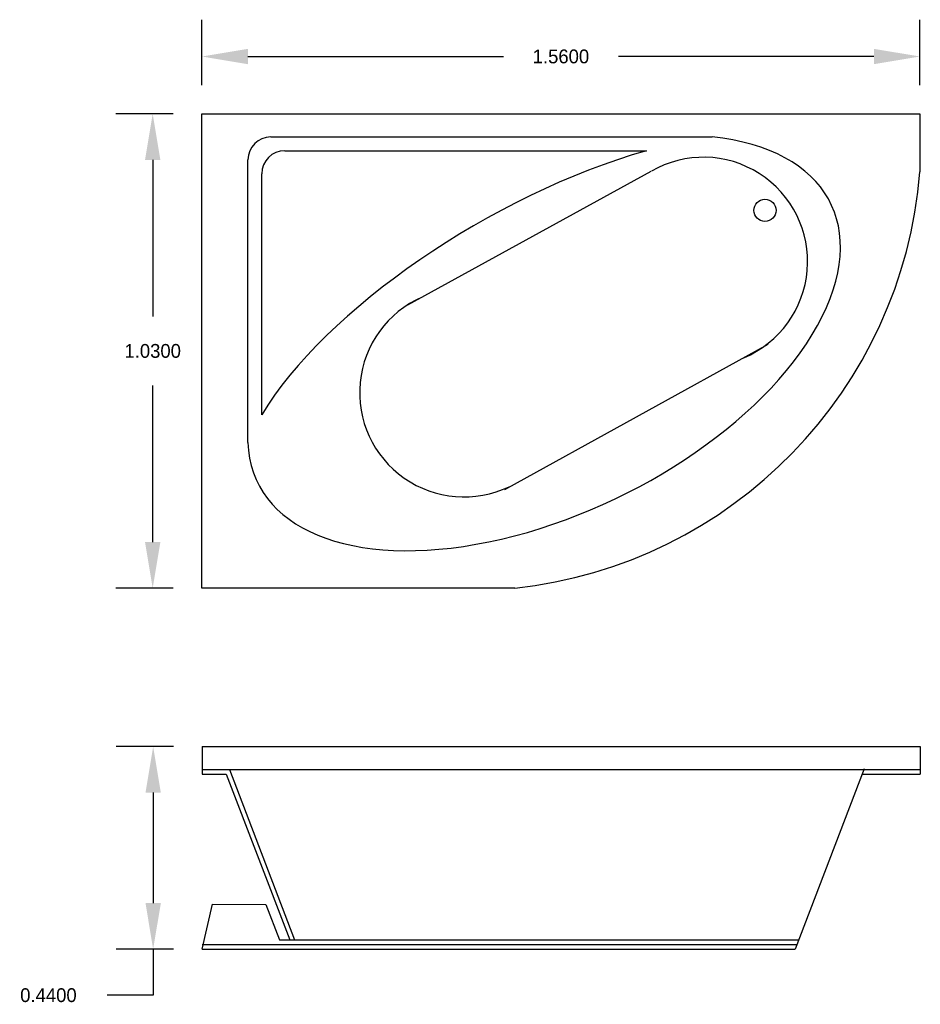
# Model space of a CAD drawing. Extents: x 14.57 to 16.53, y 10.93 to 13.06.
import ezdxf

# ---------------------------------------------------------------- set-up
doc = ezdxf.new("R2010")
doc.units = 0
doc.header["$MEASUREMENT"] = 0
doc.layers.get('0').update_dxf_attribs({"linetype": 'CONTINUOUS'})
doc.layers.get('DEFPOINTS').update_dxf_attribs({"linetype": 'CONTINUOUS'})
doc.dimstyles.get("Standard").update_dxf_attribs({"dimtxt": 0.18, "dimasz": 0.18, "dimexe": 0.18, "dimexo": 0.0625, "dimgap": 0.09, "dimtad": 0, "dimtih": 1, "dimtoh": 1, "dimdec": 4, "dimzin": 0, "dimdsep": 46, "dimtxsty": 'Standard', "dimcen": 0.09, "dimadec": 0, "dimazin": 0, "dimtfac": 1, "dimtdec": 4, "dimtofl": 0, "dimtmove": 0, "dimatfit": 3, "dimfxl": 0, "dimtolj": 1, "dimtzin": 0, "dimarcsym": 0})

# ---------------------------------------------------------------- blocks, each defined once
blk = doc.blocks.new('*D0')
at = {"color": 0, "linetype": 'ByBlock'}
for p, q in [((14.9662, 12.9229), (14.9662, 13.065)), ((16.5262, 12.9229), (16.5262, 13.065)), ((15.0662, 12.985), (15.6212, 12.985)), ((16.4262, 12.985), (15.8712, 12.985))]:
    blk.add_line(p, q, dxfattribs=at)
for points in [[(15.0662, 13.0016), (15.0662, 12.9683), (14.9662, 12.985)], [(16.4262, 13.0016), (16.4262, 12.9683), (16.5262, 12.985)]]:
    blk.add_solid(points, dxfattribs=at)
at = {"layer": 'DEFPOINTS', "color": 0, "linetype": 'ByBlock'}
for p in [(16.5262, 12.985), (14.9662, 12.8604), (16.5262, 12.8604)]:
    blk.add_point(p, dxfattribs=at)
at = {"color": 0, "linetype": 'ByBlock', "insert": (15.7462, 12.985), "char_height": 0.03, "attachment_point": 5}
blk.add_mtext('\\A1;1.5600', dxfattribs=at)
blk = doc.blocks.new('*D2')
at = {"color": 0, "linetype": 'ByBlock'}
for p, q in [((14.9045, 11.4862), (14.7803, 11.4862)), ((14.8603, 11.3862), (14.8603, 11.1462)), ((14.9045, 11.0462), (14.7803, 11.0462)), ((14.8603, 11.0462), (14.8603, 10.9462)), ((14.8603, 10.9462), (14.7603, 10.9462))]:
    blk.add_line(p, q, dxfattribs=at)
for points in [[(14.8437, 11.3862), (14.877, 11.3862), (14.8603, 11.4862)], [(14.8437, 11.1462), (14.877, 11.1462), (14.8603, 11.0462)]]:
    blk.add_solid(points, dxfattribs=at)
at = {"layer": 'DEFPOINTS', "color": 0, "linetype": 'ByBlock'}
for p in [(14.967, 11.4862), (14.8603, 11.0462), (14.967, 11.0462)]:
    blk.add_point(p, dxfattribs=at)
at = {"color": 0, "linetype": 'ByBlock', "insert": (14.6328, 10.9462), "char_height": 0.03, "attachment_point": 5}
blk.add_mtext('\\A1;0.4400', dxfattribs=at)
blk = doc.blocks.new('*D1')
at = {"color": 0, "linetype": 'ByBlock'}
for p, q in [((14.9037, 12.8604), (14.7793, 12.8604)), ((14.8593, 12.7604), (14.8593, 12.4204)), ((14.8593, 11.9304), (14.8593, 12.2704)), ((14.9037, 11.8304), (14.7793, 11.8304))]:
    blk.add_line(p, q, dxfattribs=at)
for points in [[(14.8426, 12.7604), (14.876, 12.7604), (14.8593, 12.8604)], [(14.8426, 11.9304), (14.876, 11.9304), (14.8593, 11.8304)]]:
    blk.add_solid(points, dxfattribs=at)
at = {"layer": 'DEFPOINTS', "color": 0, "linetype": 'ByBlock'}
for p in [(14.9662, 12.8604), (14.8593, 11.8304), (14.9662, 11.8304)]:
    blk.add_point(p, dxfattribs=at)
at = {"color": 0, "linetype": 'ByBlock', "insert": (14.8593, 12.3454), "char_height": 0.03, "attachment_point": 5}
blk.add_mtext('\\A1;1.0300', dxfattribs=at)

msp = doc.modelspace()

# ---------------------------------------------------------------- linework, layer by layer
for p, q in [((14.96622, 12.86038), (16.52622, 12.86038)), ((14.96622, 11.83038), (14.96622, 12.86038)), ((16.52622, 12.86038), (16.52622, 12.73459)), ((15.11622, 12.81038), (16.07483, 12.81038)), ((15.14622, 12.78038), (15.93214, 12.78038)), ((15.06622, 12.1467), (15.06622, 12.76038)), ((15.09622, 12.20663), (15.09622, 12.73038)), ((15.4138, 12.44566), (15.94208, 12.73584)), ((15.62401, 12.04495), (16.19654, 12.35999)), ((15.6461, 11.83038), (14.96622, 11.83038)), ((14.96696, 11.48621), (16.52696, 11.48621)), ((14.96696, 11.48621), (14.96696, 11.42621)), ((16.52696, 11.48621), (16.52696, 11.42621)), ((14.96696, 11.43621), (16.52696, 11.43621)), ((14.96696, 11.42621), (15.0191, 11.42621)), ((15.0191, 11.42621), (15.15693, 11.06621)), ((15.02598, 11.43621), (15.16764, 11.06621)), ((16.40534, 11.43799), (16.25534, 11.04621)), ((16.40083, 11.42621), (16.52696, 11.42621)), ((14.96696, 11.04621), (14.98924, 11.1437)), ((14.98924, 11.1437), (15.10502, 11.14362)), ((15.10502, 11.14362), (15.13482, 11.06621)), ((14.96696, 11.05621), (16.25916, 11.05621)), ((15.13482, 11.06621), (16.26299, 11.06621)), ((14.96696, 11.04621), (16.25534, 11.04621))]:
    msp.add_line(p, q)
msp.add_circle((16.18942, 12.65086), 0.02416)
for centre, radius, start, end in [((15.11622, 12.76038), 0.05, 90, 180), ((15.14622, 12.73038), 0.05, 90, 180), ((16.05548, 12.53962), 0.22661, 292.85151, 119.85604), ((15.54012, 12.81398), 0.98929, 276.14987, 355.39754), ((15.5355, 12.25498), 0.22661, 113.70025, 295.65321)]:
    msp.add_arc(centre, radius, start, end)
for major_axis, ratio, start_param, end_param in [((0.6228, 0.30262), 0.5369792, 2.9056312, 6.9956383), ((-0.64641, -0.3732), 0.3980376, 4.144582, 5.6676003)]:
    msp.add_ellipse((15.70975, 12.36276), major_axis=major_axis, ratio=ratio, start_param=start_param, end_param=end_param)

# ---------------------------------------------------------------- dimensions: what is measured, and where the dimension line sits
dim = msp.add_linear_dim(base=(16.52622, 12.98496), p1=(14.96622, 12.86038), p2=(16.52622, 12.86038), dimstyle='Standard', override={"dimtxt": 0.03, "dimasz": 0.1, "dimexe": 0.08, "dimgap": 0.06})
dim.commit()
dim.dimension.update_dxf_attribs({"geometry": '*D0', "text_midpoint": (15.74622, 12.98496)})
for base, p1, p2, picture, middle in [((14.8593, 11.83038), (14.96622, 12.86038), (14.96622, 11.83038), '*D1', (14.8593, 12.34538)), ((14.86032, 11.04621), (14.96696, 11.48621), (14.96696, 11.04621), '*D2', (14.63282, 10.94621))]:
    dim = msp.add_linear_dim(base=base, p1=p1, p2=p2, angle=90, dimstyle='Standard', override={"dimtxt": 0.03, "dimasz": 0.1, "dimexe": 0.08, "dimgap": 0.06})
    dim.commit()
    dim.dimension.update_dxf_attribs({"geometry": picture, "text_midpoint": middle})

doc.saveas('drawing.dxf')
